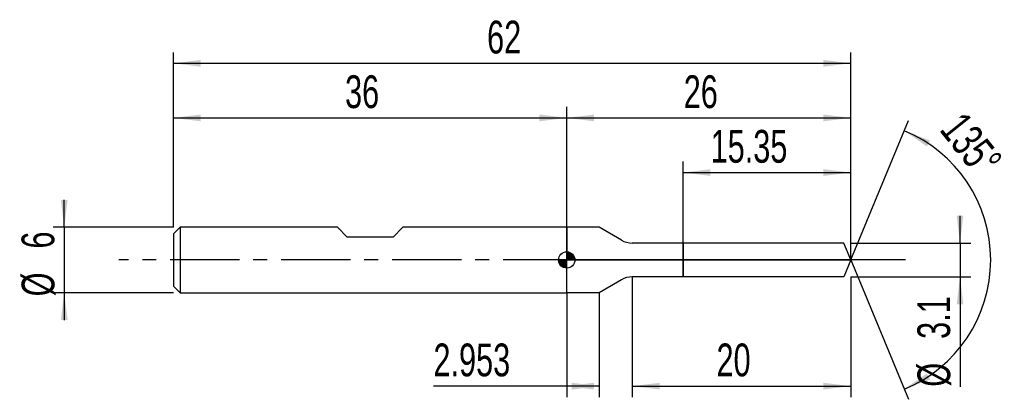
# Model space of a CAD drawing. Extents: x -14.1 to 76.1, y -12.8 to 22.
import ezdxf
from ezdxf.enums import TextEntityAlignment as Align

# ---------------------------------------------------------------- set-up
doc = ezdxf.new("R2010")
doc.units = 0
doc.linetypes.add('CENTER', pattern=[10.16, 6.35, -1.27, 1.27, -1.27])
doc.layers.get('0').update_dxf_attribs({"linetype": 'CONTINUOUS'})
for name, color, linetype in [('1', 4, 'CONTINUOUS'), ('2', 7, 'CONTINUOUS'), ('4', 2, 'CENTER'), ('CUT', 1, 'CONTINUOUS'), ('NOCUT', 7, 'CONTINUOUS'), ('SK1', 4, 'CONTINUOUS'), ('SK2', 7, 'CONTINUOUS'), ('SK4', 2, 'CENTER')]:
    doc.layers.add(name, color=color, linetype=linetype)
doc.dimstyles.new('SLDDIMSTYLE0', dxfattribs={"dimtxt": 3, "dimasz": 2.5, "dimexe": 0, "dimexo": 0.0625, "dimgap": 0.75, "dimtad": 1, "dimrnd": 1e-09, "dimzin": 12, "dimsah": 1, "dimcen": 0.09, "dimazin": 3, "dimtfac": 1, "dimtofl": 0, "dimtmove": 0, "dimatfit": 3})
doc.dimstyles.new('SLDDIMSTYLE1', dxfattribs={"dimtxt": 3, "dimasz": 2.5, "dimexe": 0, "dimexo": 0.0625, "dimgap": 0.75, "dimtad": 1, "dimrnd": 1e-09, "dimzin": 12, "dimsah": 1, "dimcen": 0.09, "dimazin": 3, "dimtfac": 1, "dimtmove": 0, "dimatfit": 3})
doc.dimstyles.new('SLDDIMSTYLE2', dxfattribs={"dimtxt": 3, "dimasz": 2.5, "dimexe": 0, "dimexo": 0.0625, "dimgap": 0.75, "dimtad": 1, "dimzin": 12, "dimsah": 1, "dimcen": 0.09, "dimazin": 3, "dimtfac": 1, "dimtofl": 0, "dimtmove": 0, "dimatfit": 3})

# ---------------------------------------------------------------- blocks, each defined once
blk = doc.blocks.new('_D')
at = {"layer": '2'}
for p, q in [((42, -1.55), (42, -12.55)), ((62, -1.55), (62, -12.55)), ((42, -11.55), (62, -11.55))]:
    blk.add_line(p, q, dxfattribs=at)
for points in [[(42, -11.55), (44.5, -11.86), (44.5, -11.24)], [(62, -11.55), (59.5, -11.24), (59.5, -11.86)]]:
    blk.add_solid(points, dxfattribs=at)
at = {"layer": '2', "width": 0.7}
blk.add_text('20', height=3, dxfattribs=at).set_placement((49.708, -11.55), align=Align.BOTTOM_LEFT)
blk = doc.blocks.new('_D_1')
at = {"layer": '2'}
for p, q in [((72, 1.55), (72, 4.05)), ((62, 1.55), (73, 1.55)), ((72, 1.55), (72, -1.55)), ((62, -1.55), (73, -1.55)), ((72, -1.55), (72, -11.602))]:
    blk.add_line(p, q, dxfattribs=at)
for points in [[(72, 1.55), (72.31, 4.05), (71.69, 4.05)], [(72, -1.55), (71.69, -4.05), (72.31, -4.05)]]:
    blk.add_solid(points, dxfattribs=at)
at = {"layer": '2', "width": 0.7}
for s, p in [('3.1', (71.992, -7.228)), ('%%c', (72, -11.602))]:
    blk.add_text(s, height=3, rotation=90, dxfattribs=at).set_placement(p, align=Align.BOTTOM_LEFT)
blk = doc.blocks.new('_D_2')
at = {"layer": '2'}
for p, q in [((36, -3), (36, -12.55)), ((38.953, -3), (38.953, -12.55)), ((36, -11.55), (23.797, -11.55)), ((38.953, -11.55), (36, -11.55))]:
    blk.add_line(p, q, dxfattribs=at)
for points in [[(36, -11.55), (38.5, -11.86), (38.5, -11.24)], [(38.953, -11.55), (36.453, -11.24), (36.453, -11.86)]]:
    blk.add_solid(points, dxfattribs=at)
at = {"layer": '2', "width": 0.7}
blk.add_text('2.953', height=3, dxfattribs=at).set_placement((23.797, -11.55), align=Align.BOTTOM_LEFT)
blk = doc.blocks.new('_D_3')
at = {"layer": '2'}
for p, q in [((46.65, 1.55), (46.65, 9)), ((62, 1.55), (62, 9)), ((46.65, 8), (62, 8))]:
    blk.add_line(p, q, dxfattribs=at)
for points in [[(46.65, 8), (49.15, 7.69), (49.15, 8.31)], [(62, 8), (59.5, 8.31), (59.5, 7.69)]]:
    blk.add_solid(points, dxfattribs=at)
at = {"layer": '2', "width": 0.7}
blk.add_text('15.35', height=3, dxfattribs=at).set_placement((49.169, 8), align=Align.BOTTOM_LEFT)
blk = doc.blocks.new('_D_4')
at = {"layer": '2'}
for q in [(67.283, 12.755), (67.283, -12.755)]:
    blk.add_line((62, 0), q, dxfattribs=at)
blk.add_arc((62, 0), 12.806, 292.49902, 67.50098, dxfattribs=at)
for points in [[(66.901, 11.832), (68.962, 10.383), (69.253, 10.931)], [(66.901, -11.832), (69.253, -10.931), (68.962, -10.383)]]:
    blk.add_solid(points, dxfattribs=at)
at = {"layer": '2', "width": 0.7}
blk.add_text('135°', height=3, rotation=-51.34019, dxfattribs=at).set_placement((69.337, 11.328), align=Align.BOTTOM_LEFT)
blk = doc.blocks.new('_D_5')
at = {"layer": 'SK2'}
for p, q in [((0, 3), (0, 19)), ((62, 3), (62, 19)), ((0, 18), (62, 18))]:
    blk.add_line(p, q, dxfattribs=at)
for points in [[(0, 18), (2.5, 17.69), (2.5, 18.31)], [(62, 18), (59.5, 18.31), (59.5, 17.69)]]:
    blk.add_solid(points, dxfattribs=at)
at = {"layer": 'SK2', "width": 0.7}
blk.add_text('62', height=3, dxfattribs=at).set_placement((28.708, 18), align=Align.BOTTOM_LEFT)
blk = doc.blocks.new('_D_6')
at = {"layer": 'SK2'}
for p, q in [((0, 3), (0, 14)), ((36, 3), (36, 14)), ((0, 13), (36, 13))]:
    blk.add_line(p, q, dxfattribs=at)
for points in [[(0, 13), (2.5, 12.69), (2.5, 13.31)], [(36, 13), (33.5, 13.31), (33.5, 12.69)]]:
    blk.add_solid(points, dxfattribs=at)
at = {"layer": 'SK2', "width": 0.7}
blk.add_text('36', height=3, dxfattribs=at).set_placement((15.708, 13), align=Align.BOTTOM_LEFT)
blk = doc.blocks.new('_D_7')
at = {"layer": 'SK2'}
for p, q in [((36, 0), (36, 14)), ((62, 0), (62, 14)), ((36, 13), (62, 13))]:
    blk.add_line(p, q, dxfattribs=at)
for points in [[(36, 13), (38.5, 12.69), (38.5, 13.31)], [(62, 13), (59.5, 13.31), (59.5, 12.69)]]:
    blk.add_solid(points, dxfattribs=at)
at = {"layer": 'SK2', "width": 0.7}
blk.add_text('26', height=3, dxfattribs=at).set_placement((46.708, 13), align=Align.BOTTOM_LEFT)
blk = doc.blocks.new('_D_8')
at = {"layer": 'SK2'}
for p, q in [((-10, 3), (-10, 5.5)), ((0, 3), (-11, 3)), ((-10, 3), (-10, -3)), ((0, -3), (-11, -3)), ((-10, -3), (-10, -5.5))]:
    blk.add_line(p, q, dxfattribs=at)
for points in [[(-10, 3), (-9.69, 5.5), (-10.31, 5.5)], [(-10, -3), (-10.31, -5.5), (-9.69, -5.5)]]:
    blk.add_solid(points, dxfattribs=at)
at = {"layer": 'SK2', "width": 0.7}
for s, p in [('6', (-10.008, 1.041)), ('%%c', (-10, -3.333))]:
    blk.add_text(s, height=3, rotation=90, dxfattribs=at).set_placement(p, align=Align.BOTTOM_LEFT)
blk = doc.blocks.new('*U11')
at = {"color": 0, "linetype": 'CONTINUOUS'}
for points in [[(0, 0), (0, 0.75), (0.146, 0)], [(0.146, 0), (0, 0.75), (0.146, 0.736)], [(0.146, 0), (0.146, 0.736), (0.287, 0)], [(0.287, 0), (0.146, 0.736), (0.287, 0.693)], [(0.287, 0), (0.287, 0.693), (0.417, 0)], [(0.417, 0), (0.287, 0.693), (0.417, 0.624)], [(0.417, 0), (0.417, 0.624), (0.53, 0)], [(0.53, 0), (0.417, 0.624), (0.53, 0.53)], [(0.53, 0), (0.53, 0.53), (0.624, 0)], [(0.624, 0), (0.53, 0.53), (0.624, 0.417)], [(0.624, 0), (0.624, 0.417), (0.693, 0)], [(0.693, 0), (0.624, 0.417), (0.693, 0.287)], [(0.693, 0), (0.693, 0.287), (0.736, 0)], [(0.736, 0), (0.693, 0.287), (0.736, 0.146)], [(0.736, 0), (0.736, 0.146), (0.75, 0)]]:
    blk.add_solid(points, dxfattribs=at)
blk = doc.blocks.new('*U12')
at = {"color": 0, "linetype": 'CONTINUOUS'}
for points in [[(-0.739, -0.13), (-0.75, 0), (-0.739, 0)], [(-0.739, -0.13), (-0.739, 0), (-0.705, -0.257)], [(-0.705, -0.257), (-0.739, 0), (-0.705, 0)], [(-0.705, -0.257), (-0.705, 0), (-0.65, -0.375)], [(-0.65, -0.375), (-0.705, 0), (-0.65, 0)], [(-0.65, -0.375), (-0.65, 0), (-0.575, -0.482)], [(-0.575, -0.482), (-0.65, 0), (-0.575, 0)], [(-0.575, -0.482), (-0.575, 0), (-0.482, -0.575)], [(-0.482, -0.575), (-0.575, 0), (-0.482, 0)], [(-0.482, -0.575), (-0.482, 0), (-0.375, -0.65)], [(-0.375, -0.65), (-0.482, 0), (-0.375, 0)], [(-0.375, -0.65), (-0.375, 0), (-0.257, -0.705)], [(-0.257, -0.705), (-0.375, 0), (-0.257, 0)], [(-0.257, -0.705), (-0.257, 0), (-0.13, -0.739)], [(-0.13, -0.739), (-0.257, 0), (-0.13, 0)], [(-0.13, -0.739), (-0.13, 0), (0, -0.75)], [(0, -0.75), (-0.13, 0), (0, 0)]]:
    blk.add_solid(points, dxfattribs=at)
blk = doc.blocks.new('SW_DOWELSYMBOL_0')
at = {"layer": 'SK1', "color": 0}
blk.add_circle((0, 0), 0.75, dxfattribs=at)
at = {"color": 0, "linetype": 'CONTINUOUS'}
for name in ['*U12', '*U11']:
    blk.add_blockref(name, (0, 0), dxfattribs=at)

msp = doc.modelspace()

# ---------------------------------------------------------------- linework, layer by layer
at = {"layer": '1'}
for p, q in [((38.953, 3), (36, 3)), ((36, 3), (36, 0)), ((41, 1.818), (38.953, 3)), ((46.65, 1.55), (42, 1.55)), ((61.358, 1.55), (46.65, 1.55)), ((46.65, 1.55), (46.65, 0)), ((46.65, 0), (46.65, 1.55)), ((62, 0), (61.358, 1.55)), ((36, -3), (36, 0)), ((46.65, -1.55), (46.65, 0)), ((46.65, 0), (46.65, -1.55)), ((62, 0), (61.358, -1.55)), ((46.65, -1.55), (42, -1.55)), ((61.358, -1.55), (46.65, -1.55)), ((41, -1.818), (38.953, -3)), ((38.953, -3), (36, -3))]:
    msp.add_line(p, q, dxfattribs=at)
for centre, start, end in [((42, 3.55), 240, 270), ((42, -3.55), 90, 120)]:
    msp.add_arc(centre, 2, start, end, dxfattribs=at)
at = {"layer": '4'}
msp.add_line((62, 0), (36, 0), dxfattribs=at)
at = {"layer": 'CUT'}
for p, q in [((61.358, 1.55), (46.65, 1.55)), ((46.65, 1.55), (46.65, 0)), ((62, 0), (61.358, 1.55)), ((46.65, 0), (62, 0))]:
    msp.add_line(p, q, dxfattribs=at)
at = {"layer": 'NOCUT'}
for p, q in [((38.953, 3), (36, 3)), ((36, 3), (36, 0)), ((41, 1.818), (38.953, 3)), ((46.65, 1.55), (42, 1.55)), ((46.65, 0), (46.65, 1.55)), ((36, 0), (46.65, 0))]:
    msp.add_line(p, q, dxfattribs=at)
msp.add_arc((42, 3.55), 2, 240, 270, dxfattribs=at)
at = {"layer": 'SK1'}
for p, q in [((0.6, 3), (0, 2.4)), ((15, 3), (0.6, 3)), ((0.6, 3), (0.6, -3)), ((15.9, 2.1), (15, 3)), ((21, 3), (20.1, 2.1)), ((36, 3), (21, 3)), ((0, 2.4), (0, 0)), ((20.1, 2.1), (15.9, 2.1)), ((0, 0), (0, -2.4)), ((0, -2.4), (0.6, -3)), ((0.6, -3), (36, -3))]:
    msp.add_line(p, q, dxfattribs=at)
msp.add_circle((36, 0), 0.75, dxfattribs=at)
at = {"layer": 'SK4'}
msp.add_line((67, 0), (-5, 0), dxfattribs=at)

# ---------------------------------------------------------------- block references
at = {"layer": 'SK1'}
msp.add_blockref('SW_DOWELSYMBOL_0', (36, 0), dxfattribs=at)

# ---------------------------------------------------------------- texts
at = {"layer": 'SK2', "width": 0.7}
msp.add_text('AP1', height=0.05, dxfattribs=at).set_placement((36, -0.018), align=Align.BOTTOM_LEFT)

# ---------------------------------------------------------------- dimensions: what is measured, and where the dimension line sits
at = {"layer": '2'}
dim = msp.add_angular_dim_2l(base=(74.806, 0), line1=((62, 0), (61.358, 1.55)), line2=((61.358, -1.55), (62, 0)), dimstyle='SLDDIMSTYLE2', dxfattribs=at)
dim.commit()
dim.dimension.update_dxf_attribs({"geometry": '_D_4', "text_midpoint": (72, 8), "dimtype": 162})
for base, p1, p2, picture, middle in [((62, 8), (46.65, 1.55), (62, 1.55), '_D_3', (54.325, 8)), ((62, -11.55), (42, -1.55), (62, -1.55), '_D', (52, -11.55)), ((36, -11.55), (38.953, -3), (36, -3), '_D_2', (28.953, -11.55))]:
    dim = msp.add_linear_dim(base=base, p1=p1, p2=p2, dimstyle='SLDDIMSTYLE0', dxfattribs=at)
    dim.commit()
    dim.dimension.update_dxf_attribs({"geometry": picture, "text_midpoint": middle, "dimtype": 160})
dim = msp.add_linear_dim(base=(72, -1.55), p1=(62, 1.55), p2=(62, -1.55), angle=90, text='%%c<>', dimstyle='SLDDIMSTYLE1', dxfattribs=at)
dim.commit()
dim.dimension.update_dxf_attribs({"geometry": '_D_1', "text_midpoint": (72, -6.55), "dimtype": 160})
at = {"layer": 'SK2'}
for base, p1, p2, picture, middle in [((62, 18), (0, 3), (62, 3), '_D_5', (31, 18)), ((36, 13), (0, 3), (36, 3), '_D_6', (18, 13)), ((62, 13), (36, 0), (62, 0), '_D_7', (49, 13))]:
    dim = msp.add_linear_dim(base=base, p1=p1, p2=p2, dimstyle='SLDDIMSTYLE0', dxfattribs=at)
    dim.commit()
    dim.dimension.update_dxf_attribs({"geometry": picture, "text_midpoint": middle, "dimtype": 160})
dim = msp.add_linear_dim(base=(-10, -3), p1=(0, 3), p2=(0, -3), angle=90, text='%%c<>', dimstyle='SLDDIMSTYLE1', dxfattribs=at)
dim.commit()
dim.dimension.update_dxf_attribs({"geometry": '_D_8', "text_midpoint": (-10, 0), "dimtype": 160})

doc.saveas('drawing.dxf')
